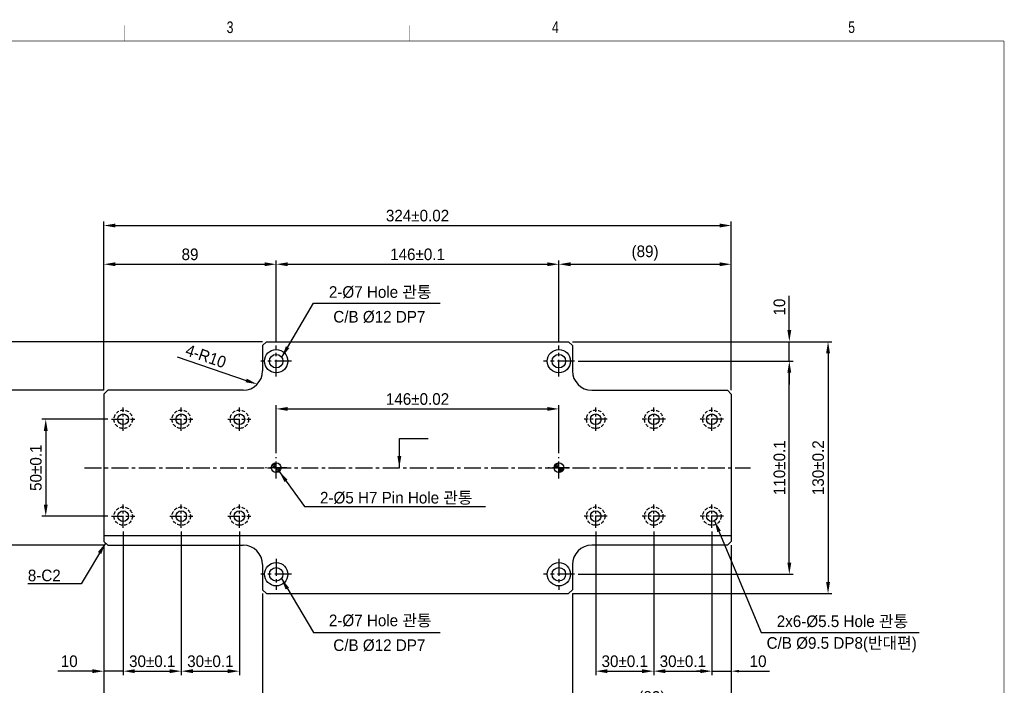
# Model space of a CAD drawing. Extents: x 2049 to 12567, y 1074 to 7338.
# Tile 3 of 3: x 2309 to 2818, y 1271 to 1614. Entities that reach past the tile are written whole.
import ezdxf
from ezdxf.enums import TextEntityAlignment as Align

# ---------------------------------------------------------------- set-up
doc = ezdxf.new("R2010")
doc.units = 0
doc.header["$LTSCALE"] = 7
doc.header["$MEASUREMENT"] = 0
doc.linetypes.add('CENTER', pattern=[2, 1.25, -0.25, 0.25, -0.25])
doc.linetypes.add('HIDDEN', pattern=[0.375, 0.25, -0.125])
doc.layers.get('0').update_dxf_attribs({"linetype": 'CONTINUOUS'})
doc.layers.get('DEFPOINTS').update_dxf_attribs({"linetype": 'CONTINUOUS'})
for name, color, linetype in [('3', 4, 'CONTINUOUS'), ('CENTERLINE', 3, 'CENTER'), ('DIMENSION', 4, 'CONTINUOUS'), ('HATCHLINE', 1, 'CONTINUOUS'), ('HIDDENLINE', 5, 'HIDDEN')]:
    doc.layers.add(name, color=color, linetype=linetype)
doc.styles.add('GHS', font='romans.shx', dxfattribs={"bigfont": 'ghs.shx'})
doc.styles.get("Standard").update_dxf_attribs({"font": 'Gulim.ttf'})
doc.dimstyles.new('A3', dxfattribs={"dimscale": 2, "dimtxt": 3, "dimasz": 2, "dimexe": 1, "dimexo": 1, "dimgap": 1, "dimtad": 1, "dimdec": 4, "dimdsep": 46, "dimtxsty": 'Standard', "dimcen": 2.5, "dimclrd": 4, "dimclre": 4, "dimclrt": 9, "dimazin": 2, "dimtfac": 1, "dimtdec": 4, "dimtmove": 0, "dimatfit": 3, "dimfxl": 0, "dimtolj": 1, "dimarcsym": 0})
doc.dimstyles.new('ISO-25(x2.0)', dxfattribs={"dimscale": 2, "dimtxt": 3, "dimasz": 3, "dimexe": 1, "dimexo": 1, "dimgap": 1, "dimtad": 1, "dimdsep": 46, "dimtxsty": 'GHS', "dimcen": 0, "dimclrd": 256, "dimclre": 256, "dimclrt": 9, "dimadec": 0, "dimazin": 2, "dimtfac": 1, "dimtmove": 0, "dimatfit": 3, "dimfxl": 0, "dimlwd": -1, "dimlwe": -1, "dimarcsym": 0})
pattern_1 = [(45, (-3613.99147, 1303.90897), (-0.449012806, 0.449012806), [])]

# ---------------------------------------------------------------- blocks, each defined once
blk = doc.blocks.new('A3-DJ')
at = {"const_width": 0.2}
for points in [[(30, 269), (410, 269)], [(410, 269), (410, 10)]]:
    blk.add_lwpolyline(points, dxfattribs=at)
at = {"layer": '3', "const_width": 0.05}
for points in [[(183, 273), (183, 269)], [(256.5, 273), (256.5, 269)], [(333, 273), (333, 269)]]:
    blk.add_lwpolyline(points, dxfattribs=at)
at = {"layer": '3', "width": 0.8}
for s, p in [('3', (210.18, 272.54)), ('4', (294.18, 272.54)), ('5', (370.68, 272.54))]:
    blk.add_text(s, height=3, dxfattribs=at).set_placement(p, align=Align.MIDDLE)
blk = doc.blocks.new('*D41')
at = {"layer": 'DEFPOINTS', "color": 0}
for p in [(2587.75, 1487.98), (2441.75, 1445.98), (2587.75, 1445.98)]:
    blk.add_point(p, dxfattribs=at)
at = {"layer": 'DIMENSION'}
for p, q in [((2441.75, 1447.98), (2441.75, 1489.98)), ((2587.75, 1447.98), (2587.75, 1489.98)), ((2447.75, 1487.98), (2581.75, 1487.98))]:
    blk.add_line(p, q, dxfattribs=at)
for points in [[(2447.75, 1488.98), (2447.75, 1486.98), (2441.75, 1487.98)], [(2581.75, 1488.98), (2581.75, 1486.98), (2587.75, 1487.98)]]:
    blk.add_solid(points, dxfattribs=at)
at = {"layer": 'DIMENSION', "color": 9, "insert": (2514.75, 1493.07), "char_height": 6, "attachment_point": 5}
blk.add_mtext('146%%p0.1', dxfattribs=at)
blk = doc.blocks.new('*D42')
at = {"layer": 'DEFPOINTS', "color": 0}
for p in [(2441.75, 1487.98), (2441.75, 1445.98), (2352.75, 1420.98)]:
    blk.add_point(p, dxfattribs=at)
at = {"layer": 'DIMENSION'}
for p, q in [((2352.75, 1422.98), (2352.75, 1489.98)), ((2441.75, 1447.98), (2441.75, 1489.98)), ((2358.75, 1487.98), (2435.75, 1487.98))]:
    blk.add_line(p, q, dxfattribs=at)
for points in [[(2358.75, 1488.98), (2358.75, 1486.98), (2352.75, 1487.98)], [(2435.75, 1488.98), (2435.75, 1486.98), (2441.75, 1487.98)]]:
    blk.add_solid(points, dxfattribs=at)
at = {"layer": 'DIMENSION', "color": 9, "insert": (2397.25, 1493.06), "char_height": 6, "attachment_point": 5}
blk.add_mtext('89', dxfattribs=at)
blk = doc.blocks.new('*D43')
at = {"layer": 'DEFPOINTS', "color": 0}
for p in [(2676.75, 1487.98), (2587.75, 1445.98), (2676.75, 1420.98)]:
    blk.add_point(p, dxfattribs=at)
at = {"layer": 'DIMENSION'}
for p, q in [((2587.75, 1447.98), (2587.75, 1489.98)), ((2676.75, 1422.98), (2676.75, 1489.98)), ((2593.75, 1487.98), (2670.75, 1487.98))]:
    blk.add_line(p, q, dxfattribs=at)
for points in [[(2593.75, 1488.98), (2593.75, 1486.98), (2587.75, 1487.98)], [(2670.75, 1488.98), (2670.75, 1486.98), (2676.75, 1487.98)]]:
    blk.add_solid(points, dxfattribs=at)
at = {"layer": 'DIMENSION', "color": 9, "insert": (2632.25, 1493.76), "char_height": 6, "attachment_point": 5}
blk.add_mtext('(89)', dxfattribs=at)
blk = doc.blocks.new('*D34')
at = {"layer": 'DEFPOINTS', "color": 0}
for p in [(2676.75, 1507.98), (2352.75, 1420.98), (2676.75, 1420.98)]:
    blk.add_point(p, dxfattribs=at)
at = {"layer": 'DIMENSION'}
for p, q in [((2352.75, 1422.98), (2352.75, 1509.98)), ((2358.75, 1507.98), (2670.75, 1507.98)), ((2676.75, 1422.98), (2676.75, 1509.98))]:
    blk.add_line(p, q, dxfattribs=at)
for points in [[(2358.75, 1508.98), (2358.75, 1506.98), (2352.75, 1507.98)], [(2670.75, 1508.98), (2670.75, 1506.98), (2676.75, 1507.98)]]:
    blk.add_solid(points, dxfattribs=at)
at = {"layer": 'DIMENSION', "color": 9, "insert": (2514.75, 1513.06), "char_height": 6, "attachment_point": 5}
blk.add_mtext('324%%p0.02', dxfattribs=at)
blk = doc.blocks.new('*D35')
at = {"layer": 'DEFPOINTS', "color": 0}
for p in [(2592.75, 1447.98), (2592.75, 1317.98), (2726.75, 1317.98)]:
    blk.add_point(p, dxfattribs=at)
at = {"layer": 'DIMENSION'}
for p, q in [((2594.75, 1447.98), (2728.75, 1447.98)), ((2726.75, 1441.98), (2726.75, 1323.98)), ((2594.75, 1317.98), (2728.75, 1317.98))]:
    blk.add_line(p, q, dxfattribs=at)
for points in [[(2725.75, 1441.98), (2727.75, 1441.98), (2726.75, 1447.98)], [(2725.75, 1323.98), (2727.75, 1323.98), (2726.75, 1317.98)]]:
    blk.add_solid(points, dxfattribs=at)
at = {"layer": 'DIMENSION', "color": 9, "insert": (2721.66, 1382.98), "char_height": 6, "attachment_point": 5, "rotation": 90}
blk.add_mtext('130%%p0.2', dxfattribs=at)
blk = doc.blocks.new('*D36')
at = {"layer": 'DEFPOINTS', "color": 0}
for p in [(2592.75, 1447.98), (2706.75, 1447.98), (2595.75, 1437.98)]:
    blk.add_point(p, dxfattribs=at)
at = {"layer": 'DIMENSION'}
for p, q in [((2706.75, 1453.98), (2706.75, 1471.73)), ((2594.75, 1447.98), (2708.75, 1447.98)), ((2706.75, 1437.98), (2706.75, 1447.98)), ((2597.75, 1437.98), (2708.75, 1437.98)), ((2706.75, 1431.98), (2706.75, 1425.98))]:
    blk.add_line(p, q, dxfattribs=at)
for points in [[(2705.75, 1453.98), (2707.75, 1453.98), (2706.75, 1447.98)], [(2705.75, 1431.98), (2707.75, 1431.98), (2706.75, 1437.98)]]:
    blk.add_solid(points, dxfattribs=at)
at = {"layer": 'DIMENSION', "color": 9, "insert": (2701.66, 1465.86), "char_height": 6, "attachment_point": 5, "rotation": 90}
blk.add_mtext('10', dxfattribs=at)
blk = doc.blocks.new('*D37')
at = {"layer": 'DEFPOINTS', "color": 0}
for p in [(2595.75, 1437.98), (2706.75, 1437.98), (2595.75, 1327.98)]:
    blk.add_point(p, dxfattribs=at)
at = {"layer": 'DIMENSION'}
for p, q in [((2597.75, 1437.98), (2708.75, 1437.98)), ((2706.75, 1333.98), (2706.75, 1431.98)), ((2597.75, 1327.98), (2708.75, 1327.98))]:
    blk.add_line(p, q, dxfattribs=at)
for points in [[(2705.75, 1431.98), (2707.75, 1431.98), (2706.75, 1437.98)], [(2705.75, 1333.98), (2707.75, 1333.98), (2706.75, 1327.98)]]:
    blk.add_solid(points, dxfattribs=at)
at = {"layer": 'DIMENSION', "color": 9, "insert": (2701.66, 1382.98), "char_height": 6, "attachment_point": 5, "rotation": 90}
blk.add_mtext('110%%p0.1', dxfattribs=at)
blk = doc.blocks.new('*D44')
at = {"layer": 'DEFPOINTS', "color": 0}
for p in [(2362.75, 1351.98), (2392.75, 1351.98), (2392.75, 1277.98)]:
    blk.add_point(p, dxfattribs=at)
at = {"layer": 'DIMENSION'}
for p, q in [((2362.75, 1349.98), (2362.75, 1275.98)), ((2392.75, 1349.98), (2392.75, 1275.98)), ((2368.75, 1277.98), (2386.75, 1277.98))]:
    blk.add_line(p, q, dxfattribs=at)
for points in [[(2368.75, 1278.98), (2368.75, 1276.98), (2362.75, 1277.98)], [(2386.75, 1278.98), (2386.75, 1276.98), (2392.75, 1277.98)]]:
    blk.add_solid(points, dxfattribs=at)
at = {"layer": 'DIMENSION', "color": 9, "insert": (2377.75, 1283.07), "char_height": 6, "attachment_point": 5}
blk.add_mtext('30±0.1', dxfattribs=at)
blk = doc.blocks.new('*D45')
at = {"layer": 'DEFPOINTS', "color": 0}
for p in [(2362.75, 1350.98), (2352.75, 1344.98), (2352.75, 1277.98)]:
    blk.add_point(p, dxfattribs=at)
at = {"layer": 'DIMENSION'}
for p, q in [((2362.75, 1348.98), (2362.75, 1275.98)), ((2352.75, 1342.98), (2352.75, 1275.98)), ((2346.75, 1277.98), (2329, 1277.98)), ((2362.75, 1277.98), (2352.75, 1277.98)), ((2368.75, 1277.98), (2374.75, 1277.98))]:
    blk.add_line(p, q, dxfattribs=at)
for points in [[(2346.75, 1278.98), (2346.75, 1276.98), (2352.75, 1277.98)], [(2368.75, 1278.98), (2368.75, 1276.98), (2362.75, 1277.98)]]:
    blk.add_solid(points, dxfattribs=at)
at = {"layer": 'DIMENSION', "color": 9, "insert": (2334.87, 1283.07), "char_height": 6, "attachment_point": 5}
blk.add_mtext('10', dxfattribs=at)
blk = doc.blocks.new('*D46')
at = {"layer": 'DEFPOINTS', "color": 0}
for p in [(2606.75, 1351.98), (2636.75, 1351.98), (2636.75, 1277.98)]:
    blk.add_point(p, dxfattribs=at)
at = {"layer": 'DIMENSION'}
for p, q in [((2606.75, 1349.98), (2606.75, 1275.98)), ((2636.75, 1349.98), (2636.75, 1275.98)), ((2612.75, 1277.98), (2630.75, 1277.98))]:
    blk.add_line(p, q, dxfattribs=at)
for points in [[(2612.75, 1278.98), (2612.75, 1276.98), (2606.75, 1277.98)], [(2630.75, 1278.98), (2630.75, 1276.98), (2636.75, 1277.98)]]:
    blk.add_solid(points, dxfattribs=at)
at = {"layer": 'DIMENSION', "color": 9, "insert": (2621.75, 1283.07), "char_height": 6, "attachment_point": 5}
blk.add_mtext('30±0.1', dxfattribs=at)
blk = doc.blocks.new('*D38')
at = {"layer": 'DEFPOINTS', "color": 0}
for p in [(2352.75, 1344.98), (2434.75, 1319.98), (2434.75, 1257.98)]:
    blk.add_point(p, dxfattribs=at)
at = {"layer": 'DIMENSION'}
for p, q in [((2352.75, 1342.98), (2352.75, 1255.98)), ((2434.75, 1317.98), (2434.75, 1255.98)), ((2358.75, 1257.98), (2428.75, 1257.98))]:
    blk.add_line(p, q, dxfattribs=at)
for points in [[(2358.75, 1258.98), (2358.75, 1256.98), (2352.75, 1257.98)], [(2428.75, 1258.98), (2428.75, 1256.98), (2434.75, 1257.98)]]:
    blk.add_solid(points, dxfattribs=at)
at = {"layer": 'DIMENSION', "color": 9, "insert": (2393.75, 1263.06), "char_height": 6, "attachment_point": 5}
blk.add_mtext('82', dxfattribs=at)
blk = doc.blocks.new('*D39')
at = {"layer": 'DEFPOINTS', "color": 0}
for p in [(2434.75, 1319.98), (2594.75, 1319.98), (2594.75, 1257.98)]:
    blk.add_point(p, dxfattribs=at)
at = {"layer": 'DIMENSION'}
for p, q in [((2434.75, 1317.98), (2434.75, 1255.98)), ((2594.75, 1317.98), (2594.75, 1255.98)), ((2440.75, 1257.98), (2588.75, 1257.98))]:
    blk.add_line(p, q, dxfattribs=at)
for points in [[(2440.75, 1258.98), (2440.75, 1256.98), (2434.75, 1257.98)], [(2588.75, 1258.98), (2588.75, 1256.98), (2594.75, 1257.98)]]:
    blk.add_solid(points, dxfattribs=at)
at = {"layer": 'DIMENSION', "color": 9, "insert": (2514.75, 1263.07), "char_height": 6, "attachment_point": 5}
blk.add_mtext('160', dxfattribs=at)
blk = doc.blocks.new('*D47')
at = {"layer": 'DEFPOINTS', "color": 0}
for p in [(2676.75, 1344.98), (2594.75, 1319.98), (2676.75, 1257.98)]:
    blk.add_point(p, dxfattribs=at)
at = {"layer": 'DIMENSION'}
for p, q in [((2676.75, 1342.98), (2676.75, 1255.98)), ((2594.75, 1317.98), (2594.75, 1255.98)), ((2600.75, 1257.98), (2670.75, 1257.98))]:
    blk.add_line(p, q, dxfattribs=at)
for points in [[(2600.75, 1258.98), (2600.75, 1256.98), (2594.75, 1257.98)], [(2670.75, 1258.98), (2670.75, 1256.98), (2676.75, 1257.98)]]:
    blk.add_solid(points, dxfattribs=at)
at = {"layer": 'DIMENSION', "color": 9, "insert": (2635.75, 1263.76), "char_height": 6, "attachment_point": 5}
blk.add_mtext('(82)', dxfattribs=at)
blk = doc.blocks.new('*D48')
at = {"layer": 'DEFPOINTS', "color": 0}
for p in [(2356.75, 1407.98), (2322.75, 1357.98), (2356.75, 1357.98)]:
    blk.add_point(p, dxfattribs=at)
at = {"layer": 'DIMENSION'}
for p, q in [((2354.75, 1407.98), (2320.75, 1407.98)), ((2322.75, 1401.98), (2322.75, 1363.98)), ((2354.75, 1357.98), (2320.75, 1357.98))]:
    blk.add_line(p, q, dxfattribs=at)
for points in [[(2321.75, 1401.98), (2323.75, 1401.98), (2322.75, 1407.98)], [(2321.75, 1363.98), (2323.75, 1363.98), (2322.75, 1357.98)]]:
    blk.add_solid(points, dxfattribs=at)
at = {"layer": 'DIMENSION', "color": 9, "insert": (2317.66, 1382.98), "char_height": 6, "attachment_point": 5, "rotation": 90}
blk.add_mtext('50%%p0.1', dxfattribs=at)
blk = doc.blocks.new('*D49')
at = {"layer": 'DEFPOINTS', "color": 0}
for p in [(2302.75, 1447.98), (2436.75, 1447.98), (2354.75, 1422.98)]:
    blk.add_point(p, dxfattribs=at)
at = {"layer": 'DIMENSION'}
for p, q in [((2434.75, 1447.98), (2300.75, 1447.98)), ((2302.75, 1428.98), (2302.75, 1441.98)), ((2352.75, 1422.98), (2300.75, 1422.98))]:
    blk.add_line(p, q, dxfattribs=at)
for points in [[(2301.75, 1441.98), (2303.75, 1441.98), (2302.75, 1447.98)], [(2301.75, 1428.98), (2303.75, 1428.98), (2302.75, 1422.98)]]:
    blk.add_solid(points, dxfattribs=at)
at = {"layer": 'DIMENSION', "color": 9, "insert": (2297.67, 1435.48), "char_height": 6, "attachment_point": 5, "rotation": 90}
blk.add_mtext('25', dxfattribs=at)
blk = doc.blocks.new('*D50')
at = {"layer": 'DEFPOINTS', "color": 0}
for p in [(2354.75, 1422.98), (2302.75, 1342.98), (2354.75, 1342.98)]:
    blk.add_point(p, dxfattribs=at)
at = {"layer": 'DIMENSION'}
for p, q in [((2352.75, 1422.98), (2300.75, 1422.98)), ((2302.75, 1416.98), (2302.75, 1348.98)), ((2352.75, 1342.98), (2300.75, 1342.98))]:
    blk.add_line(p, q, dxfattribs=at)
for points in [[(2301.75, 1416.98), (2303.75, 1416.98), (2302.75, 1422.98)], [(2301.75, 1348.98), (2303.75, 1348.98), (2302.75, 1342.98)]]:
    blk.add_solid(points, dxfattribs=at)
at = {"layer": 'DIMENSION', "color": 9, "insert": (2297.67, 1382.98), "char_height": 6, "attachment_point": 5, "rotation": 90}
blk.add_mtext('80', dxfattribs=at)
blk = doc.blocks.new('*D40')
at = {"layer": 'DEFPOINTS', "color": 0}
for p in [(2587.75, 1413.32), (2441.75, 1388.48), (2587.75, 1388.48)]:
    blk.add_point(p, dxfattribs=at)
at = {"layer": 'DIMENSION'}
for p, q in [((2441.75, 1390.48), (2441.75, 1415.32)), ((2587.75, 1390.48), (2587.75, 1415.32)), ((2447.75, 1413.32), (2581.75, 1413.32))]:
    blk.add_line(p, q, dxfattribs=at)
for points in [[(2447.75, 1414.32), (2447.75, 1412.32), (2441.75, 1413.32)], [(2581.75, 1414.32), (2581.75, 1412.32), (2587.75, 1413.32)]]:
    blk.add_solid(points, dxfattribs=at)
at = {"layer": 'DIMENSION', "color": 9, "insert": (2514.75, 1418.4), "char_height": 6, "attachment_point": 5}
blk.add_mtext('146%%p0.02', dxfattribs=at)
blk = doc.blocks.new('*D51')
at = {"layer": 'DEFPOINTS', "color": 0}
for p in [(2422.43, 1429.32), (2431.89, 1426.08)]:
    blk.add_point(p, dxfattribs=at)
at = {"layer": 'DIMENSION'}
blk.add_line((2390.64, 1440.22), (2426.22, 1428.03), dxfattribs=at)
blk.add_solid([(2426.54, 1428.97), (2425.89, 1427.08), (2431.89, 1426.08)], dxfattribs=at)
at = {"layer": 'DIMENSION', "color": 9, "insert": (2405.46, 1440.52), "char_height": 6, "attachment_point": 5, "rotation": 341.0885}
blk.add_mtext('4-R10', dxfattribs=at)
blk = doc.blocks.new('*D55')
at = {"layer": 'DEFPOINTS', "color": 0}
for p in [(2636.75, 1351.98), (2666.75, 1351.98), (2666.75, 1277.98)]:
    blk.add_point(p, dxfattribs=at)
at = {"layer": 'DIMENSION'}
for p, q in [((2636.75, 1349.98), (2636.75, 1275.98)), ((2666.75, 1349.98), (2666.75, 1275.98)), ((2642.75, 1277.98), (2660.75, 1277.98))]:
    blk.add_line(p, q, dxfattribs=at)
for points in [[(2642.75, 1278.98), (2642.75, 1276.98), (2636.75, 1277.98)], [(2660.75, 1278.98), (2660.75, 1276.98), (2666.75, 1277.98)]]:
    blk.add_solid(points, dxfattribs=at)
at = {"layer": 'DIMENSION', "color": 9, "insert": (2651.75, 1283.07), "char_height": 6, "attachment_point": 5}
blk.add_mtext('30±0.1', dxfattribs=at)
blk = doc.blocks.new('*D56')
at = {"layer": 'DEFPOINTS', "color": 0}
for p in [(2392.75, 1351.98), (2422.75, 1351.98), (2422.75, 1277.98)]:
    blk.add_point(p, dxfattribs=at)
at = {"layer": 'DIMENSION'}
for p, q in [((2392.75, 1349.98), (2392.75, 1275.98)), ((2422.75, 1349.98), (2422.75, 1275.98)), ((2398.75, 1277.98), (2416.75, 1277.98))]:
    blk.add_line(p, q, dxfattribs=at)
for points in [[(2398.75, 1278.98), (2398.75, 1276.98), (2392.75, 1277.98)], [(2416.75, 1278.98), (2416.75, 1276.98), (2422.75, 1277.98)]]:
    blk.add_solid(points, dxfattribs=at)
at = {"layer": 'DIMENSION', "color": 9, "insert": (2407.75, 1283.07), "char_height": 6, "attachment_point": 5}
blk.add_mtext('30±0.1', dxfattribs=at)
blk = doc.blocks.new('*D57')
at = {"color": 4, "lineweight": -2}
for p, q in [((2666.75, 1349.98), (2666.75, 1275.98)), ((2676.75, 1342.98), (2676.75, 1275.98)), ((2662.75, 1277.98), (2658.75, 1277.98)), ((2666.75, 1277.98), (2676.75, 1277.98)), ((2680.75, 1277.98), (2696.49, 1277.98))]:
    blk.add_line(p, q, dxfattribs=at)
at = {"color": 4}
for points in [[(2662.75, 1278.65), (2662.75, 1277.31), (2666.75, 1277.98)], [(2680.75, 1278.65), (2680.75, 1277.31), (2676.75, 1277.98)]]:
    blk.add_solid(points, dxfattribs=at)
at = {"layer": 'DEFPOINTS', "color": 0}
for p in [(2666.75, 1351.98), (2676.75, 1344.98), (2676.75, 1277.98)]:
    blk.add_point(p, dxfattribs=at)
at = {"color": 9, "insert": (2690.62, 1283.07), "char_height": 6, "attachment_point": 5}
blk.add_mtext('\\A1;10', dxfattribs=at)

msp = doc.modelspace()

# ---------------------------------------------------------------- hatches: boundary and pattern name
at = {"layer": 'HATCHLINE'}
h = msp.add_hatch(dxfattribs=at)
h.set_pattern_fill('ANSI31', color=256, scale=0.2, style=0)
h.set_pattern_definition(pattern_1)
h.paths.add_polyline_path([(2441.74508, 1385.48135, 0.414213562), (2439.24508, 1382.98135), (2441.74508, 1382.98135)])
h.paths.add_polyline_path([(2444.24508, 1382.98135), (2441.74508, 1382.98135), (2441.74508, 1380.48135, 0.414213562)])
h = msp.add_hatch(dxfattribs=at)
h.set_pattern_fill('ANSI31', color=256, scale=0.2, style=0)
h.set_pattern_definition(pattern_1)
h.paths.add_polyline_path([(2587.74508, 1385.48135, 0.414213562), (2585.24508, 1382.98135), (2587.74508, 1382.98135)])
h.paths.add_polyline_path([(2590.24508, 1382.98135), (2587.74508, 1382.98135), (2587.74508, 1380.48135, 0.414213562)])

# ---------------------------------------------------------------- linework, layer by layer
for p, q in [((2434.74508, 1445.98135), (2436.74508, 1447.98135)), ((2434.74508, 1445.98135), (2434.74508, 1432.98135)), ((2436.74508, 1447.98135), (2592.74508, 1447.98135)), ((2592.74508, 1447.98135), (2594.74508, 1445.98135)), ((2594.74508, 1445.98135), (2594.74508, 1432.98135)), ((2354.74508, 1422.98135), (2352.74508, 1420.98135)), ((2352.74508, 1420.98135), (2352.74508, 1344.98135)), ((2424.74508, 1422.98135), (2354.74508, 1422.98135)), ((2604.74508, 1422.98135), (2674.74508, 1422.98135)), ((2674.74508, 1422.98135), (2676.74508, 1420.98135)), ((2676.74508, 1420.98135), (2676.74508, 1344.98135)), ((2352.74508, 1347.98135), (2676.74508, 1347.98135)), ((2354.74508, 1342.98135), (2352.74508, 1344.98135)), ((2354.74508, 1342.98135), (2424.74508, 1342.98135)), ((2674.74508, 1342.98135), (2604.74508, 1342.98135)), ((2674.74508, 1342.98135), (2676.74508, 1344.98135)), ((2434.74508, 1332.98135), (2434.74508, 1319.98135)), ((2594.74508, 1332.98135), (2594.74508, 1319.98135)), ((2436.74508, 1317.98135), (2434.74508, 1319.98135)), ((2436.74508, 1317.98135), (2592.74508, 1317.98135)), ((2594.74508, 1319.98135), (2592.74508, 1317.98135))]:
    msp.add_line(p, q)
for centre, radius in [((2441.74508, 1437.98135), 6), ((2441.74508, 1437.98135), 3.5), ((2587.74508, 1437.98135), 6), ((2587.74508, 1437.98135), 3.5), ((2362.74508, 1407.98135), 2.75), ((2392.74508, 1407.98135), 2.75), ((2422.74508, 1407.98135), 2.75), ((2606.74508, 1407.98135), 2.75), ((2636.74508, 1407.98135), 2.75), ((2666.74508, 1407.98135), 2.75), ((2441.74508, 1382.98135), 2.5), ((2587.74508, 1382.98135), 2.5), ((2362.74508, 1357.98135), 2.75), ((2392.74508, 1357.98135), 2.75), ((2422.74508, 1357.98135), 2.75), ((2606.74508, 1357.98135), 2.75), ((2636.74508, 1357.98135), 2.75), ((2666.74508, 1357.98135), 2.75), ((2441.74508, 1327.98135), 6), ((2587.74508, 1327.98135), 6), ((2441.74508, 1327.98135), 3.5), ((2587.74508, 1327.98135), 3.5)]:
    msp.add_circle(centre, radius)
for centre, start, end in [((2424.74508, 1432.98135), 270, 0), ((2604.74508, 1432.98135), 180, 270), ((2424.74508, 1332.98135), 0, 90), ((2604.74508, 1332.98135), 90, 180)]:
    msp.add_arc(centre, 10, start, end)
at = {"layer": 'CENTERLINE'}
for p, q in [((2441.74508, 1429.98135), (2441.74508, 1445.98135)), ((2587.74508, 1429.98135), (2587.74508, 1445.98135)), ((2449.74508, 1437.98135), (2433.74508, 1437.98135)), ((2595.74508, 1437.98135), (2579.74508, 1437.98135)), ((2441.74508, 1377.48135), (2441.74508, 1388.48135)), ((2587.74508, 1377.48135), (2587.74508, 1388.48135)), ((2342.74508, 1382.98135), (2686.74508, 1382.98135)), ((2447.24508, 1382.98135), (2436.24508, 1382.98135)), ((2593.24508, 1382.98135), (2582.24508, 1382.98135)), ((2441.74508, 1335.98135), (2441.74508, 1319.98135)), ((2587.74508, 1335.98135), (2587.74508, 1319.98135)), ((2449.74508, 1327.98135), (2433.74508, 1327.98135)), ((2595.74508, 1327.98135), (2579.74508, 1327.98135))]:
    msp.add_line(p, q, dxfattribs=at)
at = {"layer": 'CENTERLINE', "ltscale": 0.7}
for p, q in [((2362.74508, 1401.98135), (2362.74508, 1413.98135)), ((2392.74508, 1401.98135), (2392.74508, 1413.98135)), ((2422.74508, 1401.98135), (2422.74508, 1413.98135)), ((2606.74508, 1401.98135), (2606.74508, 1413.98135)), ((2636.74508, 1401.98135), (2636.74508, 1413.98135)), ((2666.74508, 1401.98135), (2666.74508, 1413.98135)), ((2356.74508, 1407.98135), (2368.74508, 1407.98135)), ((2386.74508, 1407.98135), (2398.74508, 1407.98135)), ((2416.74508, 1407.98135), (2428.74508, 1407.98135)), ((2612.74508, 1407.98135), (2600.74508, 1407.98135)), ((2642.74508, 1407.98135), (2630.74508, 1407.98135)), ((2672.74508, 1407.98135), (2660.74508, 1407.98135)), ((2362.74508, 1351.98135), (2362.74508, 1363.98135)), ((2392.74508, 1351.98135), (2392.74508, 1363.98135)), ((2422.74508, 1351.98135), (2422.74508, 1363.98135)), ((2606.74508, 1351.98135), (2606.74508, 1363.98135)), ((2636.74508, 1351.98135), (2636.74508, 1363.98135)), ((2666.74508, 1351.98135), (2666.74508, 1363.98135)), ((2356.74508, 1357.98135), (2368.74508, 1357.98135)), ((2386.74508, 1357.98135), (2398.74508, 1357.98135)), ((2416.74508, 1357.98135), (2428.74508, 1357.98135)), ((2612.74508, 1357.98135), (2600.74508, 1357.98135)), ((2642.74508, 1357.98135), (2630.74508, 1357.98135)), ((2672.74508, 1357.98135), (2660.74508, 1357.98135))]:
    msp.add_line(p, q, dxfattribs=at)
at = {"layer": 'HIDDENLINE'}
for centre in [(2362.74508, 1407.98135), (2392.74508, 1407.98135), (2422.74508, 1407.98135), (2606.74508, 1407.98135), (2636.74508, 1407.98135), (2666.74508, 1407.98135), (2362.74508, 1357.98135), (2392.74508, 1357.98135), (2422.74508, 1357.98135), (2606.74508, 1357.98135), (2636.74508, 1357.98135), (2666.74508, 1357.98135)]:
    msp.add_circle(centre, 4.75, dxfattribs=at)

# ---------------------------------------------------------------- block references
at = {"xscale": 2, "yscale": 2, "zscale": 2}
msp.add_blockref('A3-DJ', (1997.5696, 1065.2266), dxfattribs=at)

# ---------------------------------------------------------------- texts
at = {"layer": 'DIMENSION', "color": 9, "char_height": 6, "attachment_point": 7}
for s, insert in [('2-%%C7 Hole 관통', (2468.96441, 1470.03781)), ('C/B %%C12 DP7', (2471.25196, 1457.6576)), ('2-%%C5 H7 Pin Hole 관통', (2464.38059, 1363.89459)), ('8-C2', (2313.48981, 1324.30123)), ('2-%%C7 Hole 관통', (2468.96441, 1300.55243)), ('2x6-%%C5.5 Hole 관통', (2700.2498, 1300.12643)), ('C/B %%C12 DP7', (2471.25196, 1288.17222)), ('C/B %%C9.5 DP8(반대편)', (2695.01759, 1287.73074))]:
    msp.add_mtext(s, dxfattribs=dict(at, insert=insert))

# ---------------------------------------------------------------- dimensions: what is measured, and where the dimension line sits
dim = msp.add_linear_dim(base=(2676.74508, 1277.98135), p1=(2666.74508, 1351.98135), p2=(2676.74508, 1344.98135), dimstyle='A3')
dim.commit()
dim.dimension.update_dxf_attribs({"geometry": '*D57', "text_midpoint": (2690.61991, 1283.06523)})
at = {"layer": 'DIMENSION'}
for base, p1, p2, text, picture, middle in [((2676.74508, 1507.98135), (2352.74508, 1420.98135), (2676.74508, 1420.98135), '<>%%p0.02', '*D34', (2514.74508, 1513.06124)), ((2587.74508, 1487.98135), (2441.74508, 1445.98135), (2587.74508, 1445.98135), '<>%%p0.1', '*D41', (2514.74508, 1493.06523)), ((2676.74508, 1487.98135), (2587.74508, 1445.98135), (2676.74508, 1420.98135), '(<>)', '*D43', (2632.24508, 1493.75631)), ((2587.74508, 1413.31684), (2441.74508, 1388.48135), (2587.74508, 1388.48135), '<>%%p0.02', '*D40', (2514.74508, 1418.40073)), ((2676.74508, 1257.98135), (2594.74508, 1319.98135), (2676.74508, 1344.98135), '(<>)', '*D47', (2635.74508, 1263.75631))]:
    dim = msp.add_linear_dim(base=base, p1=p1, p2=p2, text=text, dimstyle='ISO-25(x2.0)', override={"dimtxsty": 'Standard'}, dxfattribs=at)
    dim.commit()
    dim.dimension.update_dxf_attribs({"geometry": picture, "text_midpoint": middle})
for base, p1, p2, override, picture, middle in [((2441.74508, 1487.98135), (2352.74508, 1420.98135), (2441.74508, 1445.98135), {"dimtxsty": 'Standard'}, '*D42', (2397.24508, 1493.05725)), ((2352.74508, 1277.98135), (2362.74508, 1350.98135), (2352.74508, 1344.98135), {"dimtxsty": 'Standard'}, '*D45', (2334.87025, 1283.06523)), ((2392.74508, 1277.98135), (2362.74508, 1351.98135), (2392.74508, 1351.98135), {"dimtxsty": 'Standard', "dimtol": 1, "dimtp": 0.1, "dimtm": 0.1}, '*D44', (2377.74508, 1283.06523)), ((2422.74508, 1277.98135), (2392.74508, 1351.98135), (2422.74508, 1351.98135), {"dimtxsty": 'Standard', "dimtol": 1, "dimtp": 0.1, "dimtm": 0.1}, '*D56', (2407.74508, 1283.06523)), ((2636.74508, 1277.98135), (2606.74508, 1351.98135), (2636.74508, 1351.98135), {"dimgap": 1, "dimtxsty": 'Standard', "dimtol": 1, "dimlim": 0, "dimtp": 0.1, "dimtm": 0.1}, '*D46', (2621.74508, 1283.06523)), ((2666.74508, 1277.98135), (2636.74508, 1351.98135), (2666.74508, 1351.98135), {"dimtxsty": 'Standard', "dimtol": 1, "dimtp": 0.1, "dimtm": 0.1}, '*D55', (2651.74508, 1283.06523)), ((2434.74508, 1257.98135), (2352.74508, 1344.98135), (2434.74508, 1319.98135), {"dimtxsty": 'Standard'}, '*D38', (2393.74508, 1263.05725)), ((2594.74508, 1257.98135), (2434.74508, 1319.98135), (2594.74508, 1319.98135), {"dimtxsty": 'Standard'}, '*D39', (2514.74508, 1263.06523))]:
    dim = msp.add_linear_dim(base=base, p1=p1, p2=p2, dimstyle='ISO-25(x2.0)', override=override, dxfattribs=at)
    dim.commit()
    dim.dimension.update_dxf_attribs({"geometry": picture, "text_midpoint": middle})
for base, p1, p2, picture, middle in [((2706.74508, 1447.98135), (2595.74508, 1437.98135), (2592.74508, 1447.98135), '*D36', (2701.66119, 1465.85618)), ((2302.74508, 1447.98135), (2354.74508, 1422.98135), (2436.74508, 1447.98135), '*D49', (2297.66918, 1435.48135)), ((2302.74508, 1342.98135), (2354.74508, 1422.98135), (2354.74508, 1342.98135), '*D50', (2297.66918, 1382.98135))]:
    dim = msp.add_linear_dim(base=base, p1=p1, p2=p2, angle=90, dimstyle='ISO-25(x2.0)', override={"dimtxsty": 'Standard'}, dxfattribs=at)
    dim.commit()
    dim.dimension.update_dxf_attribs({"geometry": picture, "text_midpoint": middle})
dim = msp.add_radius_dim(center=(2422.43459, 1429.32428), mpoint=(2431.8948, 1426.08321), text='4-R10', dimstyle='ISO-25(x2.0)', override={"dimtxsty": 'Standard', "dimtmove": 1}, dxfattribs=at)
dim.commit()
dim.dimension.update_dxf_attribs({"geometry": '*D51', "text_midpoint": (2403.80943, 1435.70528), "dimtype": 164})
for base, p1, p2, text, picture, middle in [((2726.74508, 1317.98135), (2592.74508, 1447.98135), (2592.74508, 1317.98135), '<>%%p0.2', '*D35', (2721.66119, 1382.98135)), ((2706.74508, 1437.98135), (2595.74508, 1327.98135), (2595.74508, 1437.98135), '<>%%p0.1', '*D37', (2701.66119, 1382.98135)), ((2322.74508, 1357.98135), (2356.74508, 1407.98135), (2356.74508, 1357.98135), '<>%%p0.1', '*D48', (2317.66119, 1382.98135))]:
    dim = msp.add_linear_dim(base=base, p1=p1, p2=p2, angle=90, text=text, dimstyle='ISO-25(x2.0)', override={"dimtxsty": 'Standard'}, dxfattribs=at)
    dim.commit()
    dim.dimension.update_dxf_attribs({"geometry": picture, "text_midpoint": middle})

# ---------------------------------------------------------------- leaders
at = {"layer": 'DIMENSION', "annotation_type": 0, "has_hookline": 1}
for points, hookline_direction, text_width in [([(2444.62724, 1439.96708), (2460.96441, 1467.98135), (2466.96441, 1467.98135)], 0, 57.38748), ([(2443.31922, 1381.03916), (2456.38059, 1362.98135), (2462.38059, 1362.98135)], 0, 85.43808), ([(2668.16352, 1355.62539), (2692.2498, 1297.98135), (2698.2498, 1297.98135)], 0, 73.60586), ([(2353.61571, 1344.11071), (2340.96784, 1322.98135), (2334.96784, 1322.98135)], 1, 19.47803), ([(2444.4406, 1325.74883), (2460.96441, 1297.98135), (2466.96441, 1297.98135)], 0, 57.38748)]:
    msp.add_leader(points, dimstyle='ISO-25(x2.0)', override={"dimgap": 1, "dimtad": 1, "dimtxsty": 'Standard'}, dxfattribs=dict(at, hookline_direction=hookline_direction, text_width=text_width))
at = {"layer": 'DIMENSION'}
msp.add_leader([(2505.34964, 1382.98135), (2505.34964, 1397.98135), (2520.21599, 1397.98135)], dimstyle='ISO-25(x2.0)', override={"dimgap": 1, "dimtad": 1, "dimtxsty": 'Standard'}, dxfattribs=at)

doc.saveas('drawing.dxf')
